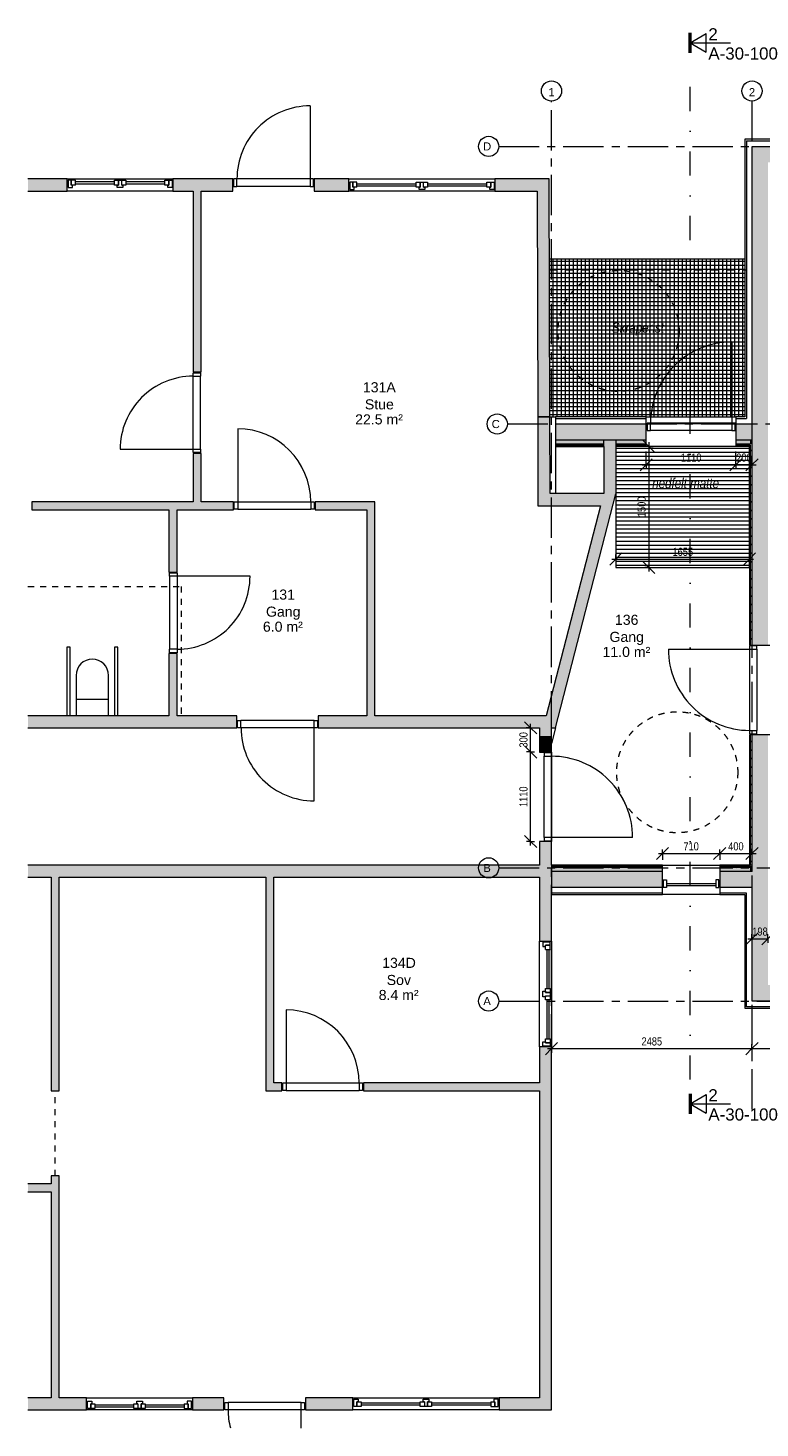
# Model space of a CAD drawing. Header units: millimetres. Extents: x 3513 to 22868, y 4710 to 22056.
# Tile 1 of 2: x 3513 to 12584, y 4710 to 22056. Entities that reach past the tile are written whole.
import ezdxf

# ---------------------------------------------------------------- set-up
doc = ezdxf.new("R2010")
doc.units = ezdxf.units.MM
for name, pattern in [('Dash', [150, 75, -75]), ('Dash dot', [800, 300, -250, 0, -250]), ('Grid Line', [800, 500, -100, 100, -100]), ('stiplet 1_5mm', [150, 75, -75]), ('strek-punkt', [200, 100, -50, 0, -50])]:
    doc.linetypes.add(name, pattern=pattern)
for name, color, linetype, lineweight in [('A20_generelt', 1, 'Continuous', 9), ('A233_dør vindu', 2, 'Continuous', 9), ('A23_yttervegg', 7, 'Continuous', 15), ('A24_innervegg', 2, 'Continuous', 15), ('A25_dekker', 3, 'Continuous', 9), ('A30_VVS', 1, 'Continuous', 9), ('A82_akser', 4, 'Continuous', 9), ('A83_romtekst', 3, 'Continuous', 9), ('A83_tekst', 3, 'Continuous', 9), ('A84_målsetting', 4, 'Continuous', 9), ('A84_målsetting-50', 4, 'Continuous', 9), ('A85_skravur', 4, 'Continuous', 9), ('A86_snittlinjer', 4, 'Continuous', 9)]:
    doc.layers.add(name, color=color, linetype=linetype, lineweight=lineweight)
doc.styles.add('Arial', font='arial.ttf', dxfattribs={"height": 100})
doc.styles.add('Arial Narrow', font='ARIALN.TTF', dxfattribs={"height": 100})
doc.styles.add('Arial Narrow_I', font='ARIALNI.TTF', dxfattribs={"height": 125})
doc.styles.add('Arial_1', font='arial.ttf', dxfattribs={"height": 125})
doc.styles.add('Arial_2', font='arial.ttf', dxfattribs={"height": 150})
doc.dimstyles.new('2_0_mm', dxfattribs={"dimscale": 304.8, "dimtxt": 102.343097, "dimasz": 0.492126, "dimexe": 0.164042, "dimexo": 0.164042, "dimgap": 0.032808, "dimtad": 1, "dimdec": 0, "dimzin": 0, "dimdsep": 46, "dimtxsty": 'Arial Narrow', "dimblk1": 'OBLIQUE', "dimblk2": 'OBLIQUE', "dimsah": 1, "dimcen": 0.09, "dimdle": 0.164042, "dimadec": 1, "dimazin": 0, "dimtfac": 1, "dimtdec": 4, "dimtix": 1, "dimtmove": 0, "dimatfit": 3, "dimfxl": 1, "dimtvp": 1, "dimtolj": 1, "dimtzin": 0, "dimarcsym": 2})
pattern_1 = [(45, (0, 0), (-53.033, 53.033), [])]

# ---------------------------------------------------------------- blocks, each defined once
blk = doc.blocks.new('Focus-ID Hel - 10x21M_dyttefuge 10mm-710045-1_ et_ 1-50 Plan')
at = {"layer": 'A233_dør vindu'}
for p, q in [((-400, 955), (-400, 50)), ((-442, -42), (-442, 50)), ((-442, 50), (-400, 50)), ((-400, 50), (-400, -42)), ((-400, 50), (505, 50)), ((506, 50), (506, -42)), ((506, 50), (548, 50)), ((548, 50), (548, -42)), ((-400, -42), (-442, -42)), ((-400, -42), (506, -42)), ((548, -42), (506, -42))]:
    blk.add_line(p, q, dxfattribs=at)
blk.add_arc((-400, 50), 905, 360, 90, dxfattribs=at)
blk = doc.blocks.new('Focus-ID Hel - 10x21M_dyttefuge 10mm-710113-1_ et_ 1-50 Plan')
at = {"layer": 'A233_dør vindu'}
for p, q in [((-400, 980), (-400, 75)), ((-442, -17), (-442, 75)), ((-442, 75), (-400, 75)), ((-400, 75), (-400, -17)), ((-400, 75), (505, 75)), ((506, 75), (506, -17)), ((506, 75), (548, 75)), ((548, 75), (548, -17)), ((-400, -17), (-442, -17)), ((-400, -17), (506, -17)), ((548, -17), (506, -17))]:
    blk.add_line(p, q, dxfattribs=at)
blk.add_arc((-400, 75), 905, 360, 90, dxfattribs=at)
blk = doc.blocks.new('Focus-ID Hel - 11x21M_dyttefuge 10mm-872543-1_ et_ 1-50 Plan')
at = {"layer": 'A233_dør vindu'}
for p, q in [((-450, -62), (-492, -62)), ((-492, -62), (-492, -154)), ((-492, -154), (-450, -154)), ((-450, -154), (-450, -62)), ((-450, -62), (556, -62)), ((-450, -154), (555, -154)), ((-450, -1159), (-450, -154)), ((556, -154), (556, -62)), ((598, -62), (556, -62)), ((556, -154), (598, -154)), ((598, -154), (598, -62))]:
    blk.add_line(p, q, dxfattribs=at)
blk.add_arc((-450, -154), 1005, 270, 0, dxfattribs=at)
blk = doc.blocks.new('Focus-YD Glass - 11x21M_dyttefuge 10mm-764810-1_ et_ 1-50 Plan')
at = {"layer": 'A233_dør vindu'}
for p, q in [((-450, -12), (-492, -12)), ((-492, -12), (-492, -104)), ((-492, -104), (-450, -104)), ((-450, -104), (-450, -12)), ((-450, -12), (556, -12)), ((-450, -104), (556, -104)), ((-450, -1109), (-450, -104)), ((598, -12), (556, -12)), ((556, -12), (556, -104)), ((556, -104), (598, -104)), ((598, -104), (598, -12))]:
    blk.add_line(p, q, dxfattribs=at)
blk.add_arc((-450, -104), 1006, 270, 0, dxfattribs=at)
blk = doc.blocks.new('WC HC gulvstående enkel 3d - 700 mm til bakvegg _man_rullestol_-740452-1_ et_ 1-50 Plan')
at = {"layer": 'A30_VVS', "linetype": 'Dash'}
for p, q in [((-672, 1662), (1225, 1662)), ((1225, 1662), (1225, 62))]:
    blk.add_line(p, q, dxfattribs=at)
at = {"layer": 'A30_VVS'}
for p, q in [((-150, 912), (-190, 912)), ((-190, 912), (-190, 62)), ((-150, 62), (-150, 912)), ((440, 912), (400, 912)), ((400, 912), (400, 62)), ((440, 62), (440, 912)), ((-75, 562), (-75, 262)), ((325, 262), (325, 562)), ((325, 262), (-75, 262)), ((-75, 262), (-75, 62)), ((325, 62), (325, 262))]:
    blk.add_line(p, q, dxfattribs=at)
blk.add_arc((125, 562), 200, 0, 180, dxfattribs=at)
blk = doc.blocks.new('Focus-ID Glass - 11x21M_dyttefuge 10mm-794837-1_ et_ 1-50 Plan')
at = {"layer": 'A233_dør vindu'}
for p, q in [((-450, 17), (-492, 17)), ((-492, 17), (-492, -75)), ((-450, -75), (-450, 17)), ((-450, 17), (556, 17)), ((598, 17), (556, 17)), ((556, 17), (556, -75)), ((598, -75), (598, 17)), ((-492, -75), (-450, -75)), ((-450, -1081), (-450, -75)), ((-450, -75), (556, -75)), ((556, -75), (598, -75))]:
    blk.add_line(p, q, dxfattribs=at)
blk.add_arc((-450, -75), 1006, 270, 0, dxfattribs=at)
blk = doc.blocks.new('Focus-krysspost åpningsvindu bunn - 12x12M-755431-1_ et_ 1-50 Plan')
at = {"layer": 'A233_dør vindu'}
for p, q in [((-460, 69), (-500, 69)), ((-500, 69), (-500, -23)), ((-460, 69), (-460, 9)), ((-410, 69), (-460, 69)), ((-460, 9), (-460, 69)), ((-410, 9), (-460, 9)), ((-445, 9), (-460, 9)), ((-445, -23), (-445, 9)), ((-410, 9), (-410, 69)), ((-410, 51), (75, 51)), ((-410, 26), (75, 26)), ((75, 9), (75, 69)), ((75, 69), (125, 69)), ((125, 9), (75, 9)), ((110, 9), (125, 9)), ((110, -23), (110, 9)), ((125, 69), (125, 9)), ((125, 9), (125, 69)), ((125, 69), (165, 69)), ((165, 9), (165, 69)), ((165, 69), (215, 69)), ((215, 9), (165, 9)), ((165, 9), (180, 9)), ((180, 9), (180, -23)), ((215, 69), (215, 9)), ((215, 51), (700, 51)), ((215, 26), (700, 26)), ((700, 9), (700, 69)), ((700, 69), (750, 69)), ((750, 9), (700, 9)), ((735, 9), (750, 9)), ((735, -23), (735, 9)), ((750, 9), (750, 69)), ((750, 69), (790, 69)), ((750, 69), (750, 9)), ((790, 69), (790, -23)), ((-500, -23), (-445, -23)), ((180, -23), (110, -23)), ((790, -23), (735, -23))]:
    blk.add_line(p, q, dxfattribs=at)
blk = doc.blocks.new('Focus-krysspost åpningsvindu bunn - 18x18M-759566-1_ et_ 1-50 Plan')
at = {"layer": 'A233_dør vindu'}
for p, q in [((-460, 44), (-500, 44)), ((-500, 44), (-500, -48)), ((-460, 44), (-460, -16)), ((-410, 44), (-460, 44)), ((-460, -16), (-460, 44)), ((-410, -16), (-410, 44)), ((-410, 26), (325, 26)), ((-410, 1), (325, 1)), ((325, -16), (325, 44)), ((325, 44), (375, 44)), ((375, 44), (375, -16)), ((375, -16), (375, 44)), ((375, 44), (415, 44)), ((415, -16), (415, 44)), ((415, 44), (465, 44)), ((465, 44), (465, -16)), ((465, 26), (1200, 26)), ((465, 1), (1200, 1)), ((1200, -16), (1200, 44)), ((1200, 44), (1250, 44)), ((1250, -16), (1250, 44)), ((1250, 44), (1290, 44)), ((1250, 44), (1250, -16)), ((1290, 44), (1290, -48)), ((-500, -48), (-445, -48)), ((-410, -16), (-460, -16)), ((-445, -16), (-460, -16)), ((-445, -48), (-445, -16)), ((375, -16), (325, -16)), ((360, -16), (375, -16)), ((360, -48), (360, -16)), ((430, -48), (360, -48)), ((465, -16), (415, -16)), ((415, -16), (430, -16)), ((430, -16), (430, -48)), ((1250, -16), (1200, -16)), ((1235, -16), (1250, -16)), ((1235, -48), (1235, -16)), ((1290, -48), (1235, -48))]:
    blk.add_line(p, q, dxfattribs=at)
blk = doc.blocks.new('Focus-YD Glass - 10x21M_dyttefuge 10mm-760716-1_ et_ 1-50 Plan')
at = {"layer": 'A233_dør vindu'}
for p, q in [((-400, 17), (-442, 17)), ((-442, 17), (-442, -75)), ((-400, -75), (-400, 17)), ((-400, 17), (506, 17)), ((548, 17), (506, 17)), ((506, 17), (506, -75)), ((548, -75), (548, 17)), ((-442, -75), (-400, -75)), ((-400, -75), (506, -75)), ((-400, -981), (-400, -75)), ((506, -75), (548, -75))]:
    blk.add_line(p, q, dxfattribs=at)
blk.add_arc((-400, -75), 906, 270, 0, dxfattribs=at)
blk = doc.blocks.new('Focus-YD Glass - 10x21M_dyttefuge 10mm-762661-1_ et_ 1-50 Plan')
at = {"layer": 'A233_dør vindu'}
for p, q in [((-400, 301), (-400, 75)), ((-442, -17), (-442, 75)), ((-442, 75), (-400, 75)), ((-400, 75), (-400, -17)), ((-400, 75), (506, 75)), ((506, 75), (548, 75)), ((506, -17), (506, 75)), ((548, 75), (548, -17)), ((-400, -17), (-442, -17)), ((-400, -17), (506, -17)), ((548, -17), (506, -17))]:
    blk.add_line(p, q, dxfattribs=at)
blk.add_arc((-400, 75), 906, 360, 14.4291, dxfattribs=at)
blk = doc.blocks.new('Focus-Hel Rute fast - 7x18M_dyttefuge 10mm-872921-1_ et_ 1-50 Plan')
at = {"layer": 'A233_dør vindu'}
for p, q in [((-460, 102), (-500, 102)), ((-500, 102), (-500, 10)), ((-500, 10), (-460, 10)), ((-460, 10), (-460, 102)), ((-460, 85), (150, 85)), ((-460, 60), (150, 60)), ((150, 102), (190, 102)), ((150, 10), (150, 102)), ((190, 10), (150, 10)), ((190, 10), (190, 102))]:
    blk.add_line(p, q, dxfattribs=at)
blk = doc.blocks.new('Grid - 2mm-445713-1_ et_ 1-50 Plan')
at = {"layer": 'A82_akser'}
blk.add_circle((0, 0), 2.5, dxfattribs=at)
blk = doc.blocks.new('DIMBLOCK4-1_ et_ 1-50 Plan')
at = {"layer": 'A84_målsetting-50'}
for p, q in [((10000, 9410), (9925, 9335)), ((9950, 9410), (12485, 9410)), ((10000, 9410), (10075, 9485)), ((10000, 9410), (10000, 9466)), ((10000, 9410), (10000, 9360)), ((12485, 9410), (12410, 9335)), ((12485, 9410), (12560, 9485)), ((12485, 9410), (12485, 9466)), ((12485, 9410), (12485, 9360))]:
    blk.add_line(p, q, dxfattribs=at)
at = {"layer": 'A84_målsetting-50', "color": 0, "insert": (11116, 9550), "char_height": 100, "width": 304.11, "attachment_point": 1, "line_spacing_factor": 0.974696, "style": 'Arial Narrow'}
blk.add_mtext('2485', dxfattribs=at)
blk = doc.blocks.new('_Oblique')
at = {"color": 0, "linetype": 'ByBlock', "lineweight": -2}
blk.add_line((-0.5, -0.5), (0.5, 0.5), dxfattribs=at)
blk = doc.blocks.new('DIMBLOCK5-1_ et_ 1-50 Plan')
at = {"layer": 'A84_målsetting-50'}
for p, q in [((12485, 9410), (12410, 9335)), ((12485, 9410), (12560, 9485)), ((12485, 9410), (12485, 9466)), ((12485, 9410), (21696, 9410)), ((12485, 9410), (12485, 9360)), ((21646, 9410), (21571, 9335)), ((21646, 9410), (21721, 9485)), ((21646, 9410), (21646, 9466)), ((21646, 9410), (21646, 9360))]:
    blk.add_line(p, q, dxfattribs=at)
at = {"layer": 'A84_målsetting-50', "color": 0, "insert": (16939, 9550), "char_height": 100, "width": 304.11, "attachment_point": 1, "line_spacing_factor": 0.974696, "style": 'Arial Narrow'}
blk.add_mtext('9160', dxfattribs=at)
blk = doc.blocks.new('DIMBLOCK6-1_ et_ 1-50 Plan')
at = {"layer": 'A84_målsetting-50'}
for p, q in [((12485, 10771), (12410, 10696)), ((12435, 10771), (12683, 10771)), ((12485, 10771), (12560, 10846)), ((12485, 10771), (12485, 10827)), ((12485, 10771), (12485, 10721)), ((12683, 10771), (12608, 10696)), ((12683, 10771), (12758, 10846)), ((12683, 10771), (12683, 10827)), ((12683, 10771), (12683, 10721))]:
    blk.add_line(p, q, dxfattribs=at)
at = {"layer": 'A84_målsetting-50', "color": 0, "insert": (12489, 10911), "char_height": 100, "width": 228.08, "attachment_point": 1, "line_spacing_factor": 0.974696, "style": 'Arial Narrow'}
blk.add_mtext('198', dxfattribs=at)
blk = doc.blocks.new('DIMBLOCK10-1_ et_ 1-50 Plan')
at = {"layer": 'A84_målsetting-50'}
for p, q in [((11175, 16645), (11175, 16811)), ((11175, 16645), (11250, 16720)), ((12285, 16645), (12285, 16811)), ((12285, 16645), (12360, 16720)), ((11175, 16645), (11100, 16570)), ((11125, 16645), (12285, 16645)), ((11175, 16645), (11175, 16595)), ((12285, 16645), (12210, 16570)), ((12285, 16645), (12285, 16595))]:
    blk.add_line(p, q, dxfattribs=at)
at = {"layer": 'A84_målsetting-50', "color": 0, "insert": (11604, 16784), "char_height": 100, "width": 304.11, "attachment_point": 1, "line_spacing_factor": 0.974696, "style": 'Arial Narrow'}
blk.add_mtext('1110', dxfattribs=at)
blk = doc.blocks.new('DIMBLOCK11-1_ et_ 1-50 Plan')
at = {"layer": 'A84_målsetting-50'}
for p, q in [((12285, 16645), (12285, 16811)), ((12285, 16645), (12360, 16720)), ((12485, 16645), (12560, 16720)), ((12485, 16645), (12485, 16701)), ((12285, 16645), (12210, 16570)), ((12285, 16645), (12535, 16645)), ((12285, 16645), (12285, 16595)), ((12485, 16645), (12410, 16570)), ((12485, 16645), (12485, 16595))]:
    blk.add_line(p, q, dxfattribs=at)
at = {"layer": 'A84_målsetting-50', "color": 0, "insert": (12290, 16784), "char_height": 100, "width": 228.08, "attachment_point": 1, "line_spacing_factor": 0.974696, "style": 'Arial Narrow'}
blk.add_mtext('200', dxfattribs=at)
blk = doc.blocks.new('DIMBLOCK12-1_ et_ 1-50 Plan')
at = {"layer": 'A84_målsetting-50'}
for p, q in [((9742, 13086), (9667, 13161)), ((9742, 13086), (9692, 13086)), ((9742, 11926), (9742, 13086)), ((9742, 13086), (9817, 13011)), ((9742, 13086), (9788, 13086)), ((9742, 11976), (9667, 12051)), ((9742, 11976), (9692, 11976)), ((9742, 11976), (9817, 11901)), ((9742, 11976), (9788, 11976))]:
    blk.add_line(p, q, dxfattribs=at)
at = {"layer": 'A84_målsetting-50', "color": 0, "insert": (9603, 12404), "char_height": 100, "width": 304.11, "attachment_point": 1, "rotation": 90, "line_spacing_factor": 0.974696, "style": 'Arial Narrow'}
blk.add_mtext('1110', dxfattribs=at)
blk = doc.blocks.new('DIMBLOCK13-1_ et_ 1-50 Plan')
at = {"layer": 'A84_målsetting-50'}
for p, q in [((9742, 13386), (9667, 13461)), ((9742, 13386), (9686, 13386)), ((9742, 13086), (9742, 13436)), ((9742, 13386), (9817, 13311)), ((9742, 13386), (9792, 13386)), ((9742, 13086), (9667, 13161)), ((9742, 13086), (9692, 13086)), ((9742, 13086), (9817, 13011)), ((9742, 13086), (9788, 13086))]:
    blk.add_line(p, q, dxfattribs=at)
at = {"layer": 'A84_målsetting-50', "color": 0, "insert": (9603, 13141), "char_height": 100, "width": 228.08, "attachment_point": 1, "rotation": 90, "line_spacing_factor": 0.974696, "style": 'Arial Narrow'}
blk.add_mtext('300', dxfattribs=at)
blk = doc.blocks.new('DIMBLOCK25-1_ et_ 1-50 Plan')
at = {"layer": 'A84_målsetting-50'}
for p, q in [((11206, 16873), (11131, 16948)), ((11206, 16873), (11156, 16873)), ((11206, 16923), (11206, 15323)), ((11206, 16873), (11281, 16798)), ((11206, 16873), (11262, 16873)), ((11206, 15373), (11131, 15448)), ((11206, 15373), (11156, 15373)), ((11206, 15373), (11281, 15298)), ((11206, 15373), (11262, 15373))]:
    blk.add_line(p, q, dxfattribs=at)
at = {"layer": 'A84_målsetting-50', "color": 0, "insert": (11067, 15996), "char_height": 100, "width": 304.11, "attachment_point": 1, "rotation": 90, "line_spacing_factor": 0.974696, "style": 'Arial Narrow'}
blk.add_mtext('1500', dxfattribs=at)
blk = doc.blocks.new('DIMBLOCK26-1_ et_ 1-50 Plan')
at = {"layer": 'A84_målsetting-50'}
for p, q in [((10799, 15477), (10724, 15402)), ((10749, 15477), (12504, 15477)), ((10799, 15477), (10874, 15552)), ((10799, 15477), (10799, 15533)), ((10799, 15477), (10799, 15427)), ((12454, 15477), (12379, 15402)), ((12454, 15477), (12529, 15552)), ((12454, 15477), (12454, 15533)), ((12454, 15477), (12454, 15427))]:
    blk.add_line(p, q, dxfattribs=at)
at = {"layer": 'A84_målsetting-50', "color": 0, "insert": (11500, 15616), "char_height": 100, "width": 304.11, "attachment_point": 1, "line_spacing_factor": 0.974696, "style": 'Arial Narrow'}
blk.add_mtext('1655', dxfattribs=at)
blk = doc.blocks.new('DIMBLOCK27-1_ et_ 1-50 Plan')
at = {"layer": 'A84_målsetting-50'}
for p, q in [((11375, 11828), (11300, 11753)), ((11325, 11828), (12085, 11828)), ((11375, 11828), (11450, 11903)), ((11375, 11828), (11375, 11878)), ((11375, 11828), (11375, 11748)), ((12085, 11828), (12010, 11753)), ((12085, 11828), (12160, 11903)), ((12085, 11828), (12085, 11878)), ((12085, 11828), (12085, 11748))]:
    blk.add_line(p, q, dxfattribs=at)
at = {"layer": 'A84_målsetting-50', "color": 0, "insert": (11635, 11967), "char_height": 100, "width": 228.08, "attachment_point": 1, "line_spacing_factor": 0.974696, "style": 'Arial Narrow'}
blk.add_mtext('710', dxfattribs=at)
blk = doc.blocks.new('DIMBLOCK28-1_ et_ 1-50 Plan')
at = {"layer": 'A84_målsetting-50'}
for p, q in [((12085, 11828), (12010, 11753)), ((12085, 11828), (12160, 11903)), ((12085, 11828), (12085, 11878)), ((12085, 11828), (12535, 11828)), ((12085, 11828), (12085, 11748)), ((12485, 11828), (12410, 11753)), ((12485, 11828), (12560, 11903)), ((12485, 11828), (12485, 11884)), ((12485, 11828), (12485, 11778))]:
    blk.add_line(p, q, dxfattribs=at)
at = {"layer": 'A84_målsetting-50', "color": 0, "insert": (12190, 11967), "char_height": 100, "width": 228.08, "attachment_point": 1, "line_spacing_factor": 0.974696, "style": 'Arial Narrow'}
blk.add_mtext('400', dxfattribs=at)
blk = doc.blocks.new('Section - Focus Snittpil-129349-1_ et_ 1-50 Plan')
at = {"layer": 'A86_snittlinjer', "lineweight": 50}
blk.add_line((-3.5, 0), (-8.5, 0), dxfattribs=at)
at = {"layer": 'A86_snittlinjer'}
for p, q in [((-6, 0), (-8.31, -4)), ((-6, 0), (-3.69, -4)), ((-6, 0), (-6, -10)), ((-3.69, -4), (-8.31, -4))]:
    blk.add_line(p, q, dxfattribs=at)

msp = doc.modelspace()

# ---------------------------------------------------------------- hatches: boundary and pattern name
at = {"layer": 'A23_yttervegg'}
for points in [[(21197.8, 20391.5), (21395.8, 20391.5), (21395.8, 20589.5), (12485.4, 20589.5), (12485.4, 20391.5), (21149.8, 20391.5)], [(12485.4, 17150), (12683.4, 17150), (12683.4, 20391.5), (12485.4, 20391.5), (12485.4, 17220)], [(12683.4, 10198), (12683.4, 11685.6), (12485.4, 11685.6), (12485.4, 10198)]]:
    msp.add_hatch(color=256, dxfattribs=at).paths.add_polyline_path(points)
h = msp.add_hatch(color=256, dxfattribs=at)
h.paths.add_polyline_path([(12485.4, 16952), (12485.4, 17150), (12285.4, 17150), (12285.4, 16952), (12467.4, 16952)])
h.paths.add_polyline_path([(11175.4, 16952), (11175.4, 17150), (10050, 17150), (10050, 16952), (10964.3, 16952)])
h = msp.add_hatch(color=256, dxfattribs=at)
h.paths.add_polyline_path([(12683.4, 11685.6), (12683.4, 13300), (12485.4, 13300), (12485.4, 11685.6)])
h.paths.add_polyline_path([(12683.4, 14410), (12683.4, 17150), (12485.4, 17150), (12485.4, 14410)])
h = msp.add_hatch(color=256, dxfattribs=at)
h.paths.add_polyline_path([(12467.4, 16904), (12467.4, 16952), (12285.4, 16952), (12285.4, 16904), (12454.6, 16904)])
h.paths.add_polyline_path([(11175.4, 16904), (11175.4, 16952), (10800.5, 16952), (10800.5, 16904), (10964.3, 16904)])
h.paths.add_polyline_path([(10650.5, 16904), (10650.5, 16952), (10050, 16952), (10050, 16904)])
at = {"layer": 'A23_yttervegg', "lineweight": 9}
h = msp.add_hatch(dxfattribs=at)
h.set_pattern_fill('FP_1', color=256, style=0, pattern_type=2)
h.set_pattern_definition(pattern_1)
h.paths.add_polyline_path([(12467.4, 16886), (12467.4, 16904), (12285.4, 16904), (12285.4, 16886), (12454.6, 16886)])
h.paths.add_polyline_path([(11175.4, 16886), (11175.4, 16904), (10800.5, 16904), (10800.5, 16886), (10964.3, 16886)])
h.paths.add_polyline_path([(10650.5, 16886), (10650.5, 16904), (10050, 16904), (10050, 16886)])
h = msp.add_hatch(dxfattribs=at)
h.set_pattern_fill('FP_1', color=256, style=0, pattern_type=2)
h.set_pattern_definition(pattern_1)
h.paths.add_polyline_path([(12485.4, 11685.6), (12485.4, 13300), (12467.4, 13300), (12467.4, 11685.6)])
h.paths.add_polyline_path([(12467.4, 14410), (12485.4, 14410), (12485.4, 16952), (12467.4, 16952), (12467.4, 16391.5)])
h = msp.add_hatch(dxfattribs=at)
h.set_pattern_fill('FP_1', color=256, style=0, pattern_type=2)
h.set_pattern_definition(pattern_1)
h.paths.add_polyline_path([(12454.6, 11654.6), (12467.4, 11654.6), (12467.4, 11672.6), (12085.4, 11672.6), (12085.4, 11654.6), (12395.4, 11654.6)])
h.paths.add_polyline_path([(11375.4, 11654.6), (11375.4, 11672.6), (10000, 11672.6), (10000, 11654.6), (10964.3, 11654.6)])
at = {"layer": 'A23_yttervegg'}
h = msp.add_hatch(color=256, dxfattribs=at)
h.paths.add_polyline_path([(12467.4, 11606.6), (12467.4, 11654.6), (12085.4, 11654.6), (12085.4, 11606.6), (12454.6, 11606.6)])
h.paths.add_polyline_path([(11375.4, 11606.6), (11375.4, 11654.6), (10000, 11654.6), (10000, 11606.6), (10964.3, 11606.6)])
h = msp.add_hatch(color=256, dxfattribs=at)
h.paths.add_polyline_path([(12467.4, 11408.6), (12485.4, 11408.6), (12485.4, 11606.6), (12085.4, 11606.6), (12085.4, 11408.6), (12454.6, 11408.6)])
h.paths.add_polyline_path([(11375.4, 11408.6), (11375.4, 11606.6), (10000, 11606.6), (10000, 11408.6), (10964.3, 11408.6)])
h = msp.add_hatch(color=256, dxfattribs=at)
h.paths.add_polyline_path([(21645.8, 10000), (21645.8, 10198), (21378.8, 10198), (21378.8, 10000), (21447.8, 10000)])
h.paths.add_polyline_path([(20768.8, 10000), (20768.8, 10198), (13362.4, 10198), (13362.4, 10000), (18415.6, 10000)])
h.paths.add_polyline_path([(12731.4, 10000), (12752.4, 10000), (12752.4, 10198), (12485.4, 10198), (12485.4, 10000), (12683.4, 10000)])
at = {"layer": 'A24_innervegg', "lineweight": 9}
h = msp.add_hatch(color=256, dxfattribs=at)
h.paths.add_polyline_path([(9474.1, 20035.6), (9823.3, 20035.6), (9822.9, 20185.6), (9300, 20185.6), (9300, 20035.6)])
h.paths.add_polyline_path([(7490, 20035.6), (7490, 20185.6), (7060, 20185.6), (7060, 20035.6)])
h.paths.add_polyline_path([(6050, 20035.6), (6050, 20185.6), (5310, 20185.6), (5310, 20035.6), (5660, 20035.6)])
h.paths.add_polyline_path([(4000, 20035.6), (4000, 20185.6), (3513.1, 20185.6), (3513.1, 20035.6)])
for points in [[(9830, 17240), (9980, 17240), (9972.9, 20185.6), (9822.9, 20185.6), (9826.4, 18727.8)], [(9982.3, 16137.6), (9982.6, 16137.6), (9980, 17239.9), (9830, 17239.6), (9832.6, 16137.6)], [(10650.5, 16287.6), (10799.4, 16287.6), (10799.4, 16873), (10800.5, 16873), (10800.5, 16952), (10650.5, 16952), (10650.5, 16391.5)], [(7810, 13535.6), (7810, 16185.6), (7710, 16185.6), (7710, 13535.6)], [(10050, 13385.6), (10799.4, 16283.1), (10799.4, 16287.6), (10645.6, 16287.6), (9895.1, 13385.6), (10000, 13385.6)], [(10530, 16137.6), (10530, 16287.6), (10120, 16287.6), (10120, 16137.6)], [(10000, 13085.6), (10000, 13285.6), (9850, 13285.6), (9850, 13085.6)], [(9850, 11535.6), (9850, 11685.6), (3513.1, 11685.6), (3513.1, 11535.6), (9474.1, 11535.6)], [(3900, 8885.6), (3900, 11535.6), (3800, 11535.6), (3800, 8885.6)], [(6560, 8885.6), (6560, 11535.6), (6460, 11535.6), (6460, 8885.6)], [(3900, 5085.6), (3900, 7835.6), (3800, 7835.6), (3800, 5085.6)], [(3800, 7635.6), (3800, 7735.6), (3513.1, 7735.6), (3513.1, 7635.6)]]:
    msp.add_hatch(color=256, dxfattribs=at).paths.add_polyline_path(points)
h = msp.add_hatch(color=256, dxfattribs=at)
h.paths.add_polyline_path([(5660, 16185.6), (5660, 16785.6), (5560, 16785.6), (5560, 16185.6)])
h.paths.add_polyline_path([(5660, 17795.6), (5660, 20035.6), (5560, 20035.6), (5560, 17795.6)])
h = msp.add_hatch(color=256, dxfattribs=at)
h.paths.add_polyline_path([(7710, 16085.6), (7710, 16185.6), (7070, 16185.6), (7070, 16085.6)])
h.paths.add_polyline_path([(6060, 16085.6), (6060, 16185.6), (3560, 16185.6), (3560, 16085.6), (5660, 16085.6)])
h = msp.add_hatch(color=256, dxfattribs=at)
h.paths.add_polyline_path([(9982.6, 16137.6), (10120, 16137.6), (10120, 16287.6), (9982.3, 16287.6)])
h.paths.add_polyline_path([(10606.8, 16137.6), (10645.6, 16287.6), (10530, 16287.6), (10530, 16137.6)])
h = msp.add_hatch(color=256, dxfattribs=at)
h.paths.add_polyline_path([(5360, 13535.6), (5360, 14305.6), (5260, 14305.6), (5260, 13535.6)])
h.paths.add_polyline_path([(5360, 15315.6), (5360, 16085.6), (5260, 16085.6), (5260, 15315.6)])
h = msp.add_hatch(color=256, dxfattribs=at)
h.paths.add_polyline_path([(9895.1, 13385.6), (9933.9, 13535.6), (7110, 13535.6), (7110, 13385.6), (9850, 13385.6)])
h.paths.add_polyline_path([(6100, 13385.6), (6100, 13535.6), (3513.1, 13535.6), (3513.1, 13385.6), (5360, 13385.6)])
h = msp.add_hatch(color=256, dxfattribs=at)
h.paths.add_polyline_path([(10000, 11749.1), (10000, 11975.6), (9850, 11975.6), (9850, 11749.1)])
h.paths.add_polyline_path([(10000, 13285.6), (10000, 13385.6), (9850, 13385.6), (9850, 13285.6), (9895.1, 13285.6)])
h = msp.add_hatch(color=256, dxfattribs=at)
h.paths.add_polyline_path([(9850, 4935.6), (10000, 4935.6), (10000, 9430.6), (9850, 9430.6), (9850, 5085.6)])
h.paths.add_polyline_path([(10000, 10740.6), (10000, 11749.1), (9850, 11749.1), (9850, 10740.6)])
h = msp.add_hatch(color=256, dxfattribs=at)
h.paths.add_polyline_path([(9850, 8885.6), (9850, 8985.6), (7670, 8985.6), (7670, 8885.6), (9474.1, 8885.6)])
h.paths.add_polyline_path([(6660, 8885.6), (6660, 8985.6), (6560, 8985.6), (6560, 8885.6)])
h = msp.add_hatch(color=256, dxfattribs=at)
h.paths.add_polyline_path([(9350, 4935.6), (9850, 4935.6), (9850, 5085.6), (9350, 5085.6)])
h.paths.add_polyline_path([(6950, 4935.6), (7540, 4935.6), (7540, 5085.6), (6950, 5085.6)])
h.paths.add_polyline_path([(5550, 4935.6), (5940, 4935.6), (5940, 5085.6), (5550, 5085.6)])
h.paths.add_polyline_path([(4240, 4935.6), (4240, 5085.6), (3513.1, 5085.6), (3513.1, 4935.6), (3900, 4935.6)])
at = {"layer": 'A25_dekker'}
h = msp.add_hatch(dxfattribs=at)
h.set_pattern_fill('FP_2', color=256, style=0, pattern_type=2)
h.set_pattern_definition([(180, (11222.68, 18216.787), (-6e-15, -50), []), (270, (11222.68, 18216.787), (50, 3e-15), [])])
h.paths.add_polyline_path([(12285.4, 17240), (12395.4, 17240), (12395.4, 19193.4), (9975.3, 19193.4), (9980, 17240), (11175.4, 17240)])
at = {"layer": 'A85_skravur'}
h = msp.add_hatch(dxfattribs=at)
h.set_pattern_fill('FP_3', color=250, style=0, pattern_type=2)
h.set_pattern_definition([(0, (0, 0), (0, 50), [])])
h.paths.add_polyline_path([(12453.2, 15373), (12453.2, 16873), (10799.4, 16873), (10799.4, 15373)])

# ---------------------------------------------------------------- linework, layer by layer
at = {"layer": 'A20_generelt', "linetype": 'strek-punkt', "lineweight": 20}
msp.add_line((9976, 19058.2), (12415.4, 19058.2), dxfattribs=at)
at = {"layer": 'A20_generelt'}
for p, q in [((12453.2, 16873), (10799.4, 16873)), ((10799.4, 16873), (10799.4, 15373)), ((12453.2, 15373), (12453.2, 16873)), ((10799.4, 15373), (12453.2, 15373))]:
    msp.add_line(p, q, dxfattribs=at)
at = {"layer": 'A20_generelt', "linetype": 'Dash'}
msp.add_line((3850, 7835.6), (3850, 8885.6), dxfattribs=at)
at = {"layer": 'A20_generelt', "linetype": 'stiplet 1_5mm'}
for centre in [(10831.4, 18303.5), (11558.4, 12834.5)]:
    msp.add_circle(centre, 750, dxfattribs=at)
at = {"layer": 'A23_yttervegg'}
for p, q in [((21485.8, 20679.5), (12395.4, 20679.5)), ((12395.4, 20679.5), (12395.4, 17240)), ((11175.4, 17240), (10050, 17240)), ((10050, 17240), (10050, 16873)), ((11175.4, 16873), (11175.4, 17240)), ((12395.4, 17240), (12285.4, 17240)), ((12285.4, 17240), (12285.4, 16873)), ((10050, 16873), (10650.5, 16873)), ((12453.2, 16873), (12454.4, 16873)), ((12454.4, 16873), (12454.4, 14410)), ((12454.4, 14410), (12762.4, 14410)), ((12454.4, 13300), (12454.4, 11685.6)), ((12762.4, 13300), (12454.4, 13300)), ((11375.4, 11685.6), (10000, 11685.6)), ((11375.4, 11318.6), (11375.4, 11685.6)), ((12454.4, 11685.6), (12085.4, 11685.6)), ((12085.4, 11685.6), (12085.4, 11318.6)), ((10000, 11318.6), (11375.4, 11318.6)), ((12085.4, 11318.6), (12395.4, 11318.6)), ((12395.4, 11318.6), (12395.4, 9910)), ((12395.4, 9910), (12752.4, 9910))]:
    msp.add_line(p, q, dxfattribs=at)
at = {"layer": 'A23_yttervegg', "lineweight": 9}
for p, q in [((12415.4, 20659.5), (21465.8, 20659.5)), ((12415.4, 20659.5), (12415.4, 17220)), ((12485.4, 20589.5), (21395.8, 20589.5)), ((12485.4, 17150), (12485.4, 20589.5)), ((10050, 17220), (11175.4, 17220)), ((12285.4, 17220), (12415.4, 17220)), ((10050, 17150), (11175.4, 17150)), ((12285.4, 17150), (12485.4, 17150)), ((10050, 16952), (11175.4, 16952)), ((10050, 16904), (10650.5, 16904)), ((10050, 16886), (10650.5, 16886)), ((10800.5, 16904), (11175.4, 16904)), ((10800.5, 16886), (11175.4, 16886)), ((12285.4, 16952), (12485.4, 16952)), ((12285.4, 16904), (12467.4, 16904)), ((12285.4, 16886), (12467.4, 16886)), ((12467.4, 16952), (12467.4, 16904)), ((12467.4, 14410), (12467.4, 16886)), ((12485.4, 14410), (12485.4, 16952)), ((12467.4, 11685.6), (12467.4, 13300)), ((12485.4, 11606.6), (12485.4, 13300)), ((10000, 11685.6), (10000, 11318.6)), ((11375.4, 11672.6), (10000, 11672.6)), ((11375.4, 11654.6), (10000, 11654.6)), ((12467.4, 11672.6), (12085.4, 11672.6)), ((12467.4, 11654.6), (12085.4, 11654.6)), ((12395.4, 11685.6), (12395.4, 11672.6)), ((12415.4, 11672.6), (12415.4, 11685.6)), ((12485.4, 11685.6), (12454.4, 11685.6)), ((12467.4, 11672.6), (12467.4, 11606.6)), ((11375.4, 11606.6), (10000, 11606.6)), ((12485.4, 11606.6), (12085.4, 11606.6)), ((11375.4, 11408.6), (10000, 11408.6)), ((11375.4, 11338.6), (10000, 11338.6)), ((12485.4, 11408.6), (12085.4, 11408.6)), ((12415.4, 11338.6), (12085.4, 11338.6)), ((12415.4, 9930), (12415.4, 11338.6)), ((12485.4, 10000), (12485.4, 11408.6)), ((12752.4, 9930), (12415.4, 9930)), ((12752.4, 10000), (12485.4, 10000))]:
    msp.add_line(p, q, dxfattribs=at)
at = {"layer": 'A24_innervegg', "color": 7}
for p, q in [((4000, 20185.6), (3513.1, 20185.6)), ((4000, 20035.6), (4000, 20185.6)), ((6050, 20185.6), (5310, 20185.6)), ((5310, 20185.6), (5310, 20035.6)), ((6050, 20035.6), (6050, 20185.6)), ((7490, 20185.6), (7060, 20185.6)), ((7060, 20185.6), (7060, 20035.6)), ((7490, 20035.6), (7490, 20185.6)), ((9972.9, 20185.6), (9300, 20185.6)), ((9300, 20185.6), (9300, 20035.6)), ((9980, 17240), (9972.9, 20185.6)), ((3513.1, 20035.6), (4000, 20035.6)), ((5310, 20035.6), (5560, 20035.6)), ((5560, 20035.6), (5560, 17795.6)), ((5660, 20035.6), (6050, 20035.6)), ((5660, 17795.6), (5660, 20035.6)), ((7060, 20035.6), (7490, 20035.6)), ((9300, 20035.6), (9823.3, 20035.6)), ((9823.3, 20035.6), (9830, 17240)), ((5560, 17795.6), (5660, 17795.6)), ((9830, 17240), (9980, 17240)), ((9980, 17239.9), (9830, 17239.6)), ((9830, 17239.6), (9832.6, 16137.6)), ((9982.3, 16287.6), (9980, 17239.9)), ((10650.5, 16873), (10650.5, 16287.6)), ((5660, 16785.6), (5560, 16785.6)), ((5560, 16785.6), (5560, 16185.6)), ((5660, 16185.6), (5660, 16785.6)), ((5560, 16185.6), (3560, 16185.6)), ((3560, 16185.6), (3560, 16085.6)), ((6060, 16185.6), (5660, 16185.6)), ((6060, 16085.6), (6060, 16185.6)), ((7810, 16185.6), (7070, 16185.6)), ((7070, 16185.6), (7070, 16085.6)), ((7810, 13535.6), (7810, 16185.6)), ((9832.6, 16137.6), (10606.8, 16137.6)), ((10606.8, 16137.6), (9933.9, 13535.6)), ((10650.5, 16287.6), (9982.3, 16287.6)), ((10050, 13385.6), (10799.4, 16283.1)), ((3560, 16085.6), (5260, 16085.6)), ((5260, 16085.6), (5260, 15315.6)), ((5360, 16085.6), (6060, 16085.6)), ((5360, 15315.6), (5360, 16085.6)), ((7070, 16085.6), (7710, 16085.6)), ((7710, 16085.6), (7710, 13535.6)), ((5260, 15315.6), (5360, 15315.6)), ((5360, 14305.6), (5260, 14305.6)), ((5260, 14305.6), (5260, 13535.6)), ((5360, 13535.6), (5360, 14305.6)), ((5260, 13535.6), (3513.1, 13535.6)), ((6100, 13535.6), (5360, 13535.6)), ((6100, 13385.6), (6100, 13535.6)), ((7710, 13535.6), (7110, 13535.6)), ((7110, 13535.6), (7110, 13385.6)), ((9933.9, 13535.6), (7810, 13535.6)), ((3513.1, 13385.6), (6100, 13385.6)), ((7110, 13385.6), (9850, 13385.6)), ((9850, 13385.6), (9850, 13085.6)), ((10000, 13385.6), (10050, 13385.6)), ((10000, 13085.6), (10000, 13385.6)), ((9850, 13085.6), (10000, 13085.6)), ((9850, 11975.6), (9850, 11685.6)), ((10000, 11975.6), (9850, 11975.6)), ((10000, 11685.6), (10000, 11975.6)), ((9850, 11685.6), (3513.1, 11685.6)), ((3513.1, 11535.6), (3800, 11535.6)), ((3800, 11535.6), (3800, 8885.6)), ((3900, 11535.6), (6460, 11535.6)), ((3900, 8885.6), (3900, 11535.6)), ((6460, 11535.6), (6460, 8885.6)), ((6560, 11535.6), (9850, 11535.6)), ((6560, 8985.6), (6560, 11535.6)), ((9850, 11535.6), (9850, 10740.6)), ((10000, 10740.6), (10000, 11318.6)), ((9850, 10740.6), (10000, 10740.6)), ((9850, 9430.6), (9850, 8985.6)), ((10000, 9430.6), (9850, 9430.6)), ((10000, 4935.6), (10000, 9430.6)), ((3800, 8885.6), (3900, 8885.6)), ((6460, 8885.6), (6660, 8885.6)), ((6660, 8985.6), (6560, 8985.6)), ((6660, 8885.6), (6660, 8985.6)), ((9850, 8985.6), (7670, 8985.6)), ((7670, 8985.6), (7670, 8885.6)), ((7670, 8885.6), (9850, 8885.6)), ((9850, 8885.6), (9850, 5085.6)), ((3900, 7835.6), (3800, 7835.6)), ((3800, 7835.6), (3800, 7735.6)), ((3900, 5085.6), (3900, 7835.6)), ((3800, 7735.6), (3513.1, 7735.6)), ((3513.1, 7635.6), (3800, 7635.6)), ((3800, 7635.6), (3800, 5085.6)), ((3800, 5085.6), (3513.1, 5085.6)), ((4240, 5085.6), (3900, 5085.6)), ((4240, 4935.6), (4240, 5085.6)), ((5940, 5085.6), (5550, 5085.6)), ((5550, 5085.6), (5550, 4935.6)), ((5940, 4935.6), (5940, 5085.6)), ((7540, 5085.6), (6950, 5085.6)), ((6950, 5085.6), (6950, 4935.6)), ((7540, 4935.6), (7540, 5085.6)), ((9850, 5085.6), (9350, 5085.6)), ((9350, 5085.6), (9350, 4935.6)), ((3513.1, 4935.6), (4240, 4935.6)), ((5550, 4935.6), (5940, 4935.6)), ((6950, 4935.6), (7540, 4935.6)), ((9350, 4935.6), (10000, 4935.6))]:
    msp.add_line(p, q, dxfattribs=at)
at = {"layer": 'A24_innervegg', "lineweight": 9}
for p, q in [((10650.5, 16873), (10650.5, 16952)), ((10800.5, 16873), (10800.5, 16952))]:
    msp.add_line(p, q, dxfattribs=at)
at = {"layer": 'A25_dekker'}
for p, q in [((12395.4, 19193.4), (9975.3, 19193.4)), ((9980, 17240), (10050, 17240)), ((11175.4, 17240), (12285.4, 17240)), ((12285.4, 17150), (11175.4, 17150)), ((10050, 16873), (10050, 16287.6)), ((10050, 13385.6), (10000, 13192.2)), ((10000, 13085.6), (10000, 11975.6))]:
    msp.add_line(p, q, dxfattribs=at)
at = {"layer": 'A82_akser', "linetype": 'Grid Line'}
for p, q in [((10000, 9338.8), (10000, 21151.1)), ((12485.4, 8654.3), (12485.4, 21151.1)), ((9346.8, 20589.5), (22511.8, 20589.5)), ((9453.5, 17150), (22618.4, 17150)), ((9346.8, 11650), (22511.8, 11650)), ((9346.8, 10000), (22511.8, 10000))]:
    msp.add_line(p, q, dxfattribs=at)
at = {"layer": 'A85_skravur'}
for p, q in [((4000, 20185.6), (5310, 20185.6)), ((7490, 20185.6), (9300, 20185.6)), ((5310, 20035.6), (4000, 20035.6)), ((9300, 20035.6), (7490, 20035.6)), ((11375.4, 11685.6), (12085.4, 11685.6)), ((12085.4, 11318.6), (11375.4, 11318.6)), ((9850, 9430.6), (9850, 10740.6)), ((10000, 10740.6), (10000, 9430.6)), ((4240, 5085.6), (5550, 5085.6)), ((7540, 5085.6), (9350, 5085.6)), ((5550, 4935.6), (4240, 4935.6)), ((9350, 4935.6), (7540, 4935.6))]:
    msp.add_line(p, q, dxfattribs=at)
at = {"layer": 'A86_snittlinjer', "linetype": 'Dash dot'}
msp.add_line((11717.7, 9026.4), (11717.7, 21572.5), dxfattribs=at)

# ---------------------------------------------------------------- block references
at = {"layer": 'A233_dør vindu'}
for name, p, rotation in [('Focus-YD Glass - 10x21M_dyttefuge 10mm-760716-1_ et_ 1-50 Plan', (6608.4, 20110.6), 180), ('Focus-YD Glass - 11x21M_dyttefuge 10mm-764810-1_ et_ 1-50 Plan', (11783.7, 17056.5), 180), ('Focus-ID Hel - 10x21M_dyttefuge 10mm-710045-1_ et_ 1-50 Plan', (5610, 17237.2), 89.99999999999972), ('Focus-ID Hel - 10x21M_dyttefuge 10mm-710045-1_ et_ 1-50 Plan', (5310, 14864), 269.9999999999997), ('Focus-ID Hel - 11x21M_dyttefuge 10mm-872543-1_ et_ 1-50 Plan', (12608.4, 13908.4), 269.9999999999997), ('Focus-ID Hel - 10x21M_dyttefuge 10mm-710113-1_ et_ 1-50 Plan', (6658.4, 13460.6), 180), ('Focus-ID Glass - 11x21M_dyttefuge 10mm-794837-1_ et_ 1-50 Plan', (9925, 12477.2), 89.99999999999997), ('Focus-Hel Rute fast - 7x18M_dyttefuge 10mm-872921-1_ et_ 1-50 Plan', (11575.4, 11510.9), 180), ('Focus-krysspost åpningsvindu bunn - 12x12M-755431-1_ et_ 1-50 Plan', (9916.2, 10230.6), 269.9999999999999), ('Focus-krysspost åpningsvindu bunn - 12x12M-755431-1_ et_ 1-50 Plan', (5040, 5019.4), 180), ('Focus-krysspost åpningsvindu bunn - 18x18M-759566-1_ et_ 1-50 Plan', (8840, 5019.4), 180), ('Focus-YD Glass - 10x21M_dyttefuge 10mm-762661-1_ et_ 1-50 Plan', (6498.4, 5010.6), 180)]:
    msp.add_blockref(name, p, dxfattribs=dict(at, rotation=rotation))
for name, p in [('Focus-krysspost åpningsvindu bunn - 12x12M-755431-1_ et_ 1-50 Plan', (4510, 20101.7)), ('Focus-krysspost åpningsvindu bunn - 18x18M-759566-1_ et_ 1-50 Plan', (8000, 20101.7)), ('Focus-ID Hel - 10x21M_dyttefuge 10mm-710045-1_ et_ 1-50 Plan', (6511.6, 16135.6)), ('Focus-ID Hel - 10x21M_dyttefuge 10mm-710045-1_ et_ 1-50 Plan', (7111.6, 8935.6))]:
    msp.add_blockref(name, p, dxfattribs=at)
at = {"layer": 'A30_VVS'}
msp.add_blockref('WC HC gulvstående enkel 3d - 700 mm til bakvegg _man_rullestol_-740452-1_ et_ 1-50 Plan', (4185, 13473.6), dxfattribs=at)
at = {"layer": 'A82_akser', "xscale": 49.99999999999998, "yscale": 49.99999999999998, "zscale": 49.99999999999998}
for p in [(10000, 21276.1), (12485.4, 21276.1)]:
    msp.add_blockref('Grid - 2mm-445713-1_ et_ 1-50 Plan', p, dxfattribs=at)
for p, rotation in [((9221.8, 20589.5), 269.9999999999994), ((9328.5, 17150), 269.9999999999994), ((9221.8, 11650), 269.9999999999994), ((9221.8, 10000), 269.9999999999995)]:
    msp.add_blockref('Grid - 2mm-445713-1_ et_ 1-50 Plan', p, dxfattribs=dict(at, rotation=rotation))
at = {"layer": 'A86_snittlinjer', "extrusion": (0, 0, -1), "xscale": 49.99999999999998, "yscale": 49.99999999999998, "zscale": 49.99999999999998, "rotation": 270.0000000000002}
msp.add_blockref('Section - Focus Snittpil-129349-1_ et_ 1-50 Plan', (-11717.7, 21572.5), dxfattribs=at)
at = {"layer": 'A86_snittlinjer', "xscale": 49.99999999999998, "yscale": 49.99999999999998, "zscale": 49.99999999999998, "rotation": 89.99999999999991}
msp.add_blockref('Section - Focus Snittpil-129349-1_ et_ 1-50 Plan', (11717.7, 9026.4), dxfattribs=at)

# ---------------------------------------------------------------- texts
at = {"layer": 'A82_akser', "char_height": 100, "attachment_point": 1, "style": 'Arial'}
for s, insert, width in [('1', (9961.4, 21311.6), 96.202), ('2', (12446.7, 21311.6), 96.202), ('D', (9152.3, 20638.9), 124.262), ('C', (9259, 17199.4), 124.262), ('B', (9155.5, 11699.4), 116.245), ('A', (9155.5, 10049.4), 116.245)]:
    msp.add_mtext(s, dxfattribs=dict(at, insert=insert, width=width))
at = {"layer": 'A83_romtekst', "char_height": 125, "attachment_point": 1, "style": 'Arial_1'}
for s, insert, width in [('131A', (7663.1, 17667.8), 489.029), ('Stue', (7687.9, 17456), 428.903), ('22.5 m²', (7567.4, 17269.8), 721.519), ('131', (6530, 15099), 348.734), ('Gang', (6462.3, 14887.2), 513.08), ('136', (10786.7, 14786.4), 348.734), ('6.0 m²', (6424, 14701.1), 605.274), ('Gang', (10718.9, 14574.6), 513.08), ('11.0 m²', (10632.9, 14388.4), 721.519), ('134D', (7902.1, 10535.5), 501.055), ('Sov', (7958.4, 10323.7), 364.768), ('8.4 m²', (7859.1, 10137.6), 605.274)]:
    msp.add_mtext(s, dxfattribs=dict(at, insert=insert, width=width))
at = {"layer": 'A83_tekst', "color": 7, "char_height": 125, "attachment_point": 1, "style": 'Arial Narrow_I'}
for s, insert, width in [('Skraperist', (10750.4, 18406.7), 781.645), ('nedfelt matte', (11248.7, 16478.3), 1002.109)]:
    msp.add_mtext(s, dxfattribs=dict(at, insert=insert, width=width))
at = {"layer": 'A86_snittlinjer', "char_height": 150, "attachment_point": 1, "style": 'Arial_2'}
for s, insert, width in [('2', (11944.2, 22053.8), 144.304), ('A-30-100', (11944.2, 21815.7), 1062.236), ('2', (11944.2, 8907.8), 144.304), ('A-30-100', (11944.2, 8669.6), 1062.236)]:
    msp.add_mtext(s, dxfattribs=dict(at, insert=insert, width=width))

# ---------------------------------------------------------------- dimensions: what is measured, and where the dimension line sits
at = {"layer": 'A84_målsetting'}
for base, p1, p2, override, picture, middle in [((11206, 15373), (11312, 16873), (11312, 15373), {"dimpost": '<>', "dimfxl": 1500}, 'DIMBLOCK25-1_ et_ 1-50 Plan', (11144.9, 16123)), ((9742.1, 13385.6), (9838, 13085.6), (9636, 13385.6), {"dimpost": '<>', "dimfxl": 361.66351}, 'DIMBLOCK13-1_ et_ 1-50 Plan', (9681, 13235.6)), ((9742.1, 13085.6), (9838, 11975.6), (9838, 13085.6), {"dimpost": '<>', "dimfxl": 1110}, 'DIMBLOCK12-1_ et_ 1-50 Plan', (9681, 12530.6))]:
    dim = msp.add_linear_dim(base=base, p1=p1, p2=p2, angle=90, dimstyle='2_0_mm', override=override, dxfattribs=at)
    dim.commit()
    dim.dimension.update_dxf_attribs({"geometry": picture, "text_midpoint": middle})
for base, p1, p2, override, picture, middle in [((12285.4, 16644.7), (11175.4, 16861), (12285.4, 16861), {"dimpost": '<>', "dimfxl": 1110}, 'DIMBLOCK10-1_ et_ 1-50 Plan', (11730.4, 16705.8)), ((12485.4, 16644.7), (12285.4, 16861), (12485.4, 16750.8), {"dimpost": '<>', "dimfxl": 228.354819}, 'DIMBLOCK11-1_ et_ 1-50 Plan', (12385.4, 16705.8)), ((12454.4, 15476.9), (10799.4, 15583), (12454.4, 15583), {"dimpost": '<>', "dimfxl": 1655}, 'DIMBLOCK26-1_ et_ 1-50 Plan', (11626.9, 15538)), ((12085.4, 11827.6), (11375.4, 11697.6), (12085.4, 11697.6), {"dimpost": '<>', "dimfxl": 710}, 'DIMBLOCK27-1_ et_ 1-50 Plan', (11730.4, 11888.6)), ((12485.4, 11827.6), (12085.4, 11697.6), (12485.4, 11933.6), {"dimpost": '<>', "dimfxl": 464.45868}, 'DIMBLOCK28-1_ et_ 1-50 Plan', (12285.4, 11888.6)), ((12683.4, 10771.3), (12485.4, 10877.4), (12683.4, 10877.4), {"dimpost": '<>', "dimfxl": 198}, 'DIMBLOCK6-1_ et_ 1-50 Plan', (12584.4, 10832.3)), ((12485.4, 9410.3), (10000, 9516.3), (12485.4, 9516.3), {"dimpost": '<>', "dimfxl": 2485.35903}, 'DIMBLOCK4-1_ et_ 1-50 Plan', (11242.7, 9471.3)), ((21645.8, 9410.3), (12485.4, 9516.3), (21645.8, 9516.3), {"dimpost": '<>', "dimfxl": 9160.466013}, 'DIMBLOCK5-1_ et_ 1-50 Plan', (17065.6, 9471.3))]:
    dim = msp.add_linear_dim(base=base, p1=p1, p2=p2, dimstyle='2_0_mm', override=override, dxfattribs=at)
    dim.commit()
    dim.dimension.update_dxf_attribs({"geometry": picture, "text_midpoint": middle})

doc.saveas('drawing.dxf')
